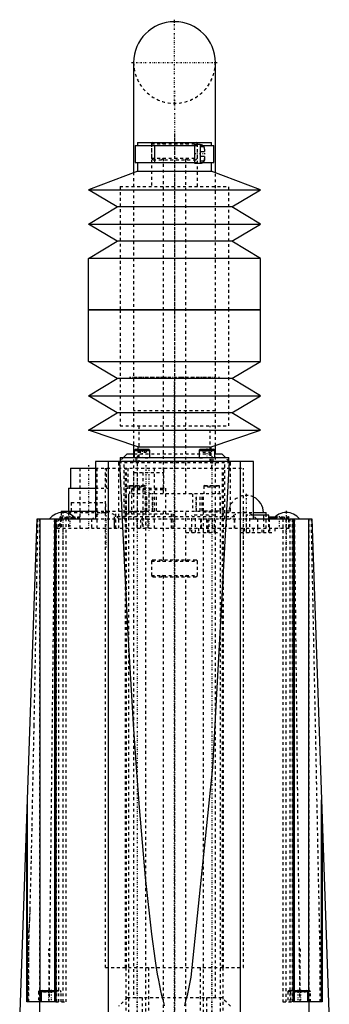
# Model space of a CAD drawing. Extents: x -54 to 54, y -3 to 514.
# Tile 2 of 2: x -54 to 54, y 170 to 514. Entities that reach past the tile are written whole.
import ezdxf

# ---------------------------------------------------------------- set-up
doc = ezdxf.new("R2010")
doc.units = 0
doc.linetypes.add('CENTER', pattern=[1.5, 0.45, -0.5, 0.05, -0.5])
doc.linetypes.add('DASHED', pattern=[2, 1, -1])
for name, color, linetype in [('AM_0', 7, 'CONTINUOUS'), ('AM_3', 7, 'DASHED'), ('AM_7', 7, 'CENTER')]:
    doc.layers.add(name, color=color, linetype=linetype)

msp = doc.modelspace()

# ---------------------------------------------------------------- linework, layer by layer
at = {"layer": 'AM_0', "color": 7, "linetype": 'CONTINUOUS'}
for p, q in [((-14.25, 498.75), (-14.25, 460.33)), ((14.25, 460.33), (14.25, 498.75)), ((-13.7, 469.8), (-13.7, 463.8)), ((-13.7, 469.8), (7, 469.8)), ((-12.9, 470.8), (-12.9, 469.8)), ((-12.9, 470.8), (12.9, 470.8)), ((-7, 469.8), (-7, 463.8)), ((9, 470.05), (7, 470.05)), ((7, 470.05), (7, 463.55)), ((9, 470.05), (9, 463.55)), ((9.84, 469.8), (13.7, 469.8)), ((10.26, 469.3), (10.3, 469.3)), ((10.5, 468.44), (10.5, 467.7)), ((12.9, 469.8), (12.9, 470.8)), ((13.7, 463.8), (13.7, 469.8)), ((9, 467.7), (10.5, 467.7)), ((10.5, 465.9), (9, 465.9)), ((10.5, 465.9), (10.5, 465.16)), ((-13.7, 463.8), (7, 463.8)), ((-12.9, 463.8), (-12.9, 460.8)), ((7, 463.55), (9, 463.55)), ((9.84, 463.8), (13.7, 463.8)), ((10.3, 464.3), (10.26, 464.3)), ((12.9, 460.8), (12.9, 463.8)), ((-12.85, 460.8), (-30, 454.3)), ((-12.9, 460.8), (12.9, 460.8)), ((30, 454.3), (12.85, 460.8)), ((-20, 448.3), (-30, 454.3)), ((-30, 454.3), (30, 454.3)), ((20, 448.3), (30, 454.3)), ((-30, 442.3), (-20, 448.3)), ((20, 448.3), (-20, 448.3)), ((30, 442.3), (20, 448.3)), ((-30, 442.3), (30, 442.3)), ((-20, 436.3), (-30, 442.3)), ((20, 436.3), (30, 442.3)), ((-30, 430.3), (-20, 436.3)), ((20, 436.3), (-20, 436.3)), ((30, 430.3), (20, 436.3)), ((30, 430.3), (-30, 430.3)), ((-30, 412.3), (-30, 430.3)), ((30, 412.3), (30, 430.3)), ((30, 412.3), (-30, 412.3)), ((-30, 394.3), (-30, 412.3)), ((-30, 412.3), (30, 412.3)), ((30, 394.3), (30, 412.3)), ((-30, 394.3), (30, 394.3)), ((-20, 388.3), (-30, 394.3)), ((20, 388.3), (30, 394.3)), ((-30, 382.3), (-20, 388.3)), ((20, 388.3), (-20, 388.3)), ((30, 382.3), (20, 388.3)), ((-30, 382.3), (30, 382.3)), ((-20, 376.3), (-30, 382.3)), ((20, 376.3), (30, 382.3)), ((-30, 370.3), (-20, 376.3)), ((20, 376.3), (-20, 376.3)), ((30, 370.3), (20, 376.3)), ((-30, 370.3), (30, 370.3)), ((-12.5, 364.3), (-30, 370.3)), ((12.5, 364.3), (30, 370.3)), ((-14.25, 364.9), (-14.25, 362)), ((14.25, 362), (14.25, 364.9)), ((-16.5, 362), (-17.8, 360.7)), ((-16.5, 362), (-14.08, 362)), ((-13.66, 363.6), (-14.06, 363.2)), ((-14.06, 363.2), (-14.06, 360.7)), ((-14.06, 363.2), (-8.56, 363.2)), ((-13.66, 363.6), (-8.96, 363.6)), ((-12.85, 364.42), (-12.85, 363.6)), ((12.5, 364.3), (-12.5, 364.3)), ((-8.56, 363.2), (-8.96, 363.6)), ((-8.56, 360.7), (-8.56, 363.2)), ((8.96, 363.7), (8.56, 363.3)), ((8.56, 363.3), (8.56, 360.7)), ((8.56, 363.3), (14.06, 363.3)), ((8.96, 363.7), (13.66, 363.7)), ((12.85, 363.7), (12.85, 364.42)), ((14.06, 363.3), (13.66, 363.7)), ((14.06, 360.7), (14.06, 363.3)), ((14.08, 362), (16.5, 362)), ((17.8, 360.7), (16.5, 362)), ((-27.6, 359.3), (-27.6, 339.3)), ((27.6, 359.3), (-27.6, 359.3)), ((-22.98, 157.5), (-22.98, 359.3)), ((-19, 359.5), (-19.2, 359.3)), ((-19, 360.7), (-19, 359.3)), ((-19, 360.7), (19, 360.7)), ((19, 359.3), (19, 360.7)), ((19.2, 359.3), (19, 359.5)), ((22.98, 157.5), (22.98, 359.3)), ((27.6, 339.3), (27.6, 359.3)), ((-36.25, 357), (-36.25, 350)), ((-36.25, 357), (-27.6, 357)), ((-37, 350), (-37, 342)), ((-37, 350), (-27.6, 350)), ((-39.5, 342), (-39.5, 341.48)), ((-39.5, 342), (-27.6, 342)), ((27.6, 341.5), (32, 341.5)), ((32.9, 340.6), (27.6, 340.6)), ((31.12, 339.3), (31.12, 340.6)), ((32, 340.6), (32, 341.5)), ((32.9, 339.3), (32.9, 340.6)), ((-54, 163.5), (-47.86, 339.3)), ((-47.86, 339.3), (-27.6, 339.3)), ((-46.85, 170.5), (-46.85, 339.3)), ((-41.9, 339.3), (-41.9, 170.5)), ((-41.43, 339.3), (-41.43, 170.5)), ((27.6, 339.3), (47.86, 339.3)), ((33, 339.8), (33, 339.3)), ((33, 339.8), (34.86, 339.8)), ((33.2, 340), (35.07, 340)), ((41.43, 170.5), (41.43, 339.3)), ((41.9, 170.5), (41.9, 339.3)), ((46.85, 170.5), (46.85, 339.3)), ((47.86, 339.3), (54, 163.5)), ((-51.29, 170.5), (-51.29, 241.07)), ((51.29, 170.5), (51.29, 241.07)), ((-51.5, 170.5), (-51.5, 235.22)), ((51.5, 235.22), (51.5, 170.5)), ((-46.1, 174.5), (-46.5, 174.1)), ((-46.5, 174.1), (-46.5, 170.5)), ((-46.5, 174.1), (-41.9, 174.1)), ((-46.1, 174.5), (-41.9, 174.5)), ((41.9, 174.5), (46.1, 174.5)), ((41.9, 174.1), (46.5, 174.1)), ((46.5, 174.1), (46.1, 174.5)), ((46.5, 170.5), (46.5, 174.1)), ((-41.43, 170.5), (-51.5, 170.5)), ((-46.98, 157.5), (-46.98, 170.5)), ((51.5, 170.5), (41.43, 170.5)), ((46.98, 157.5), (46.98, 170.5))]:
    msp.add_line(p, q, dxfattribs=at)
for points in [[(10.5, 468.44, 0), (10.5, 468.47, 0), (10.5, 468.52, 0), (10.5, 468.56, 0), (10.49, 468.59, 0), (10.49, 468.61, 0), (10.49, 468.66, 0), (10.48, 468.71, 0), (10.47, 468.77, 0), (10.46, 468.82, 0), (10.45, 468.87, 0), (10.44, 468.89, 0), (10.43, 468.91, 0), (10.42, 468.96, 0), (10.4, 469, 0), (10.38, 469.05, 0), (10.36, 469.1, 0), (10.34, 469.14, 0), (10.33, 469.17, 0), (10.32, 469.19, 0), (10.29, 469.23, 0), (10.27, 469.28, 0), (10.26, 469.3, 0)], [(10.26, 464.3, 0), (10.27, 464.32, 0), (10.29, 464.37, 0), (10.32, 464.41, 0), (10.33, 464.43, 0), (10.34, 464.46, 0), (10.36, 464.5, 0), (10.38, 464.55, 0), (10.4, 464.6, 0), (10.42, 464.64, 0), (10.43, 464.69, 0), (10.44, 464.71, 0), (10.45, 464.73, 0), (10.46, 464.78, 0), (10.47, 464.83, 0), (10.48, 464.89, 0), (10.49, 464.94, 0), (10.49, 464.99, 0), (10.49, 465.01, 0), (10.5, 465.04, 0), (10.5, 465.08, 0), (10.5, 465.13, 0), (10.5, 465.16, 0)], [(10.5, 465.16, 0), (10.5, 465.13, 0), (10.5, 465.08, 0), (10.5, 465.04, 0), (10.49, 465.01, 0), (10.49, 464.99, 0), (10.49, 464.94, 0), (10.48, 464.89, 0), (10.47, 464.83, 0), (10.46, 464.78, 0), (10.45, 464.73, 0), (10.44, 464.71, 0), (10.43, 464.69, 0), (10.42, 464.64, 0), (10.4, 464.6, 0), (10.38, 464.55, 0), (10.36, 464.5, 0), (10.34, 464.46, 0), (10.33, 464.43, 0), (10.32, 464.41, 0), (10.29, 464.37, 0), (10.27, 464.32, 0), (10.26, 464.3, 0)], [(-3.44, 169.15, 0), (-3.63, 169.8, 0), (-4.01, 171.19, 0), (-4.38, 172.72, 0), (-4.76, 174.39, 0), (-5.14, 176.2, 0), (-5.52, 178.15, 0), (-5.7, 179.17, 0), (-5.89, 180.23, 0), (-6.27, 182.45, 0), (-6.64, 184.81, 0), (-7.94, 194.13, 0), (-10.13, 213.93, 0), (-12.26, 238.47, 0), (-13.29, 252.47, 0), (-14.31, 267.59, 0), (-16.29, 301.14, 0), (-18.17, 338.9, 0), (-19.07, 359.3, 0)], [(19.07, 359.3, 0), (13.29, 252.47, 0), (5.7, 179.17, 0), (4.38, 172.72, 0), (4.01, 171.19, 0), (3.63, 169.8, 0), (3.44, 169.15, 0)]]:
    msp.add_polyline3d(points, dxfattribs=at)
for centre, radius, start, end in [((0, 498.75), 14.25, 0, 180), ((9, 468.55), 1.5, 30, 90), ((9, 465.05), 1.5, 270, 330), ((25, 341.5), 6, 0, 64.3207), ((-39, 335.6), 5.9, 38.8379, 141.1621), ((39, 335.6), 5.9, 38.8379, 141.1621), ((33.2, 339.8), 0.2, 90, 180)]:
    msp.add_arc(centre, radius, start, end, dxfattribs=at)
at = {"layer": 'AM_3', "color": 6, "linetype": 'DASHED'}
for p, q in [((-8, 470.8), (-8, 455.45)), ((-7.5, 470.8), (-8, 470.3)), ((-8, 470.3), (-8, 465.3)), ((-8, 470.3), (8, 470.3)), ((-4.5, 470.8), (-4, 470.3)), ((-3.5, 470.8), (-4, 470.3)), ((4, 470.3), (3.5, 470.8)), ((4, 470.3), (4.5, 470.8)), ((7, 469.8), (9.84, 469.8)), ((8, 470.3), (7.5, 470.8)), ((8, 455.45), (8, 470.8)), ((8, 465.3), (8, 470.3)), ((10.26, 469.3), (9, 469.3)), ((-8, 465.3), (-7.5, 464.8)), ((-8, 465.3), (8, 465.3)), ((-7.5, 464.8), (7.5, 464.8)), ((-4, 465.3), (-4.5, 464.8)), ((-4, 465.3), (-4, 348)), ((4, 348), (4, 465.3)), ((4.5, 464.8), (4, 465.3)), ((7.5, 464.8), (8, 465.3)), ((7, 463.8), (9.84, 463.8)), ((10.26, 464.3), (9, 464.3)), ((-14.25, 460.33), (-14.25, 364.9)), ((14.25, 364.9), (14.25, 460.33)), ((-19, 455.45), (-19, 412.3)), ((-19, 455.45), (19, 455.45)), ((19, 412.3), (19, 455.45)), ((-19, 412.3), (-19, 371.75)), ((19, 371.75), (19, 412.3)), ((-14.25, 388.75), (14.25, 388.75)), ((14.25, 377), (-14.25, 377)), ((-19, 371.75), (19, 371.75)), ((-12.5, 371.75), (-12.5, 359.3)), ((12.5, 359.3), (12.5, 371.75)), ((-14.25, 362), (-14.25, 172)), ((-14.08, 362), (14.08, 362)), ((-12.85, 363.6), (-12.85, 359.3)), ((-12.75, 363.6), (-12.75, 362.6)), ((-12.75, 362.6), (-9.87, 362.6)), ((-12.03, 363.6), (-12.03, 362.6)), ((-10.59, 363.6), (-10.59, 362.6)), ((-9.87, 363.6), (-9.87, 362.6)), ((8.96, 363.6), (8.56, 363.2)), ((8.56, 363.2), (14.06, 363.2)), ((8.96, 363.6), (13.66, 363.6)), ((9.87, 363.7), (9.87, 362.6)), ((9.87, 362.6), (12.75, 362.6)), ((10.59, 363.7), (10.59, 362.6)), ((12.03, 363.7), (12.03, 362.6)), ((12.75, 363.7), (12.75, 362.6)), ((12.85, 359.3), (12.85, 363.7)), ((14.06, 363.2), (13.66, 363.6)), ((14.25, 172), (14.25, 362)), ((-19.2, 359.3), (-19.5, 359)), ((-19.5, 359), (-19.5, 336)), ((-19.5, 359), (19.5, 359)), ((-17.8, 360.7), (-19, 359.5)), ((-17.6, 339.3), (-17.6, 359.3)), ((-13.5, 360.7), (-13.5, 359.3)), ((-13, 359.3), (-13, 336)), ((-10.27, 360.7), (-10.27, 360.6)), ((-10.27, 360.6), (-8.77, 360.6)), ((-8.77, 360.6), (-8.77, 360.7)), ((8.77, 360.6), (8.77, 360.7)), ((8.77, 360.6), (10.27, 360.6)), ((10.27, 360.7), (10.27, 360.6)), ((13, 357), (13, 359.3)), ((13.5, 359.3), (13.5, 360.7)), ((17.6, 339.3), (17.6, 359.3)), ((19, 359.5), (17.8, 360.7)), ((19.5, 359), (19.2, 359.3)), ((19.5, 342), (19.5, 359)), ((-33, 357), (-33, 336)), ((-27.6, 357), (24.1, 357)), ((-27, 336), (-27, 357)), ((-24.1, 182.5), (-24.1, 357)), ((-23.75, 350), (-23.75, 357)), ((-17.1, 182.5), (-17.1, 357)), ((-16.72, 182.5), (-16.72, 357)), ((-16.25, 357), (-16.25, 350)), ((-14.25, 355.5), (-14.25, 349.5)), ((-14.25, 355.5), (-3.75, 355.5)), ((-11, 355.5), (-11, 336)), ((-7, 336), (-7, 357)), ((-3.75, 349.5), (-3.75, 357)), ((16.72, 182.5), (16.72, 357)), ((17.1, 182.5), (17.1, 357)), ((24.1, 182.5), (24.1, 357)), ((-15.55, 351), (-15.75, 350.8)), ((-15.55, 351), (-10.45, 351)), ((-14.44, 351), (-14.44, 350.5)), ((-13.72, 351), (-13.72, 350.5)), ((-12.28, 351), (-12.28, 350.5)), ((-11.56, 351), (-11.56, 350.5)), ((-10.25, 350.8), (-10.45, 351)), ((10.45, 351), (10.25, 350.8)), ((10.45, 351), (15.55, 351)), ((11.56, 351), (11.56, 350.5)), ((12.28, 351), (12.28, 350.5)), ((13.72, 351), (13.72, 350.5)), ((14.44, 351), (14.44, 350.5)), ((15.75, 350.8), (15.55, 351)), ((-27.6, 350), (-23, 350)), ((-23, 342), (-23, 350)), ((-17, 350), (-17, 342)), ((-17, 350), (-3, 350)), ((-16, 348), (-16, 342)), ((16, 348), (-16, 348)), ((-15.9, 342), (-15.9, 348)), ((-15.75, 350.8), (-15.75, 348)), ((-15.75, 350.8), (-10.25, 350.8)), ((-15, 349.5), (-15, 341)), ((-15, 349.5), (-3, 349.5)), ((-14.44, 350.5), (-11.56, 350.5)), ((-10.25, 348), (-10.25, 350.8)), ((-10.1, 342), (-10.1, 348)), ((-9.67, 342), (-9.67, 348)), ((-8.9, 348), (-8.9, 342)), ((-7.73, 342), (-7.73, 348)), ((-6.3, 342), (-6.3, 348)), ((-3, 341), (-3, 350)), ((6.3, 348), (6.3, 342)), ((7.73, 342), (7.73, 348)), ((8.9, 342), (8.9, 348)), ((9.67, 342), (9.67, 348)), ((10.1, 342), (10.1, 348)), ((10.25, 350.8), (10.25, 348)), ((10.25, 350.8), (15.75, 350.8)), ((11.56, 350.5), (14.44, 350.5)), ((15.75, 348), (15.75, 350.8)), ((15.9, 342), (15.9, 348)), ((16, 342), (16, 348)), ((-36, 345), (-36, 341.5)), ((-36, 345), (-24, 345)), ((-24, 341.5), (-24, 345)), ((-39.5, 341.48), (-39.5, 336)), ((-37, 341.5), (-37, 336)), ((-37, 341.5), (-23, 341.5)), ((-27.6, 342), (-20.5, 342)), ((-23, 336), (-23, 341.5)), ((-20.5, 336), (-20.5, 342)), ((-19.5, 342), (-9.67, 342)), ((-17, 341), (-17, 336)), ((-17, 341), (-1, 341)), ((-16.9, 342), (-16.9, 340)), ((-15.75, 342), (-16, 341.8)), ((-16, 342), (16, 342)), ((-16, 341.8), (-16, 155.2)), ((-16, 341.8), (-10, 341.8)), ((-10, 341.8), (-10.25, 342)), ((-10, 155.2), (-10, 341.8)), ((-4, 342), (-4, 324.5)), ((-1, 336), (-1, 341)), ((-0.5, 336), (-0.5, 342)), ((4, 324.5), (4, 342)), ((13.9, 340.6), (6.1, 340.6)), ((6.1, 334.5), (6.1, 340.6)), ((7.35, 334.5), (7.35, 340.6)), ((19.5, 342), (9.67, 342)), ((10.25, 342), (10, 341.8)), ((10, 341.8), (10, 155.2)), ((10, 341.8), (16, 341.8)), ((12.15, 334.5), (12.15, 340.6)), ((13.9, 334.5), (13.9, 340.6)), ((16, 341.8), (15.75, 342)), ((16, 155.2), (16, 341.8)), ((16.9, 340), (16.9, 342)), ((18, 341.5), (18, 336)), ((18, 341.5), (27.6, 341.5)), ((25.1, 334.5), (25.1, 340.6)), ((27.6, 340.6), (25.1, 340.6)), ((26.32, 334.5), (26.32, 340.6)), ((32, 336), (32, 340.6)), ((-46.93, 170.5), (-46.93, 339.3)), ((-41.92, 339.3), (-43.8, 170.5)), ((-41.9, 339.3), (-41.43, 339.3)), ((-41.58, 170.5), (-41.58, 339.3)), ((-41.22, 170.5), (-41.22, 339.3)), ((-41, 339.3), (-41, 336)), ((-40.34, 170.5), (-40.34, 339.3)), ((-40, 339.8), (-40, 336)), ((-40, 339.8), (-33, 339.8)), ((-39.83, 339.3), (-39.83, 336)), ((-39.8, 340), (-33.2, 340)), ((-38.8, 170.5), (-38.8, 339.3)), ((-38.23, 340), (-38.23, 339.5)), ((-38.23, 339.5), (-34.77, 339.5)), ((-37.8, 170.5), (-37.8, 339.3)), ((-37.37, 340), (-37.37, 339.5)), ((-35.63, 340), (-35.63, 339.5)), ((-34.77, 340), (-34.77, 339.5)), ((-29, 339.3), (-29, 336)), ((-27.6, 339.3), (27.6, 339.3)), ((-21, 340), (-21, 336)), ((21, 340), (-21, 340)), ((-20.94, 336), (-20.94, 340)), ((-13.13, 339.3), (-13.13, 336)), ((-11.79, 336), (-11.79, 340)), ((-11.3, 340), (-11.3, 336)), ((-9.3, 339.3), (-9.3, 336)), ((-9.15, 336), (-9.15, 340)), ((9.15, 336), (9.15, 340)), ((9.3, 339.3), (9.3, 336)), ((11.3, 336), (11.3, 340)), ((11.79, 336), (11.79, 340)), ((13.13, 339.3), (13.13, 336)), ((20.94, 336), (20.94, 340)), ((21, 336), (21, 340)), ((29, 339.3), (29, 336)), ((31.12, 334.5), (31.12, 339.3)), ((32.9, 334.5), (32.9, 339.3)), ((33, 339.3), (33, 336)), ((34.77, 340), (34.77, 339.5)), ((34.77, 339.5), (38.23, 339.5)), ((34.86, 339.8), (40, 339.8)), ((35.07, 340), (39.8, 340)), ((35.63, 340), (35.63, 339.5)), ((37.37, 340), (37.37, 339.5)), ((37.8, 339.3), (37.8, 170.5)), ((38.23, 340), (38.23, 339.5)), ((38.8, 339.3), (38.8, 170.5)), ((39.83, 339.3), (39.83, 336)), ((40, 336), (40, 339.8)), ((40.34, 170.5), (40.34, 339.3)), ((41, 339.3), (41, 336)), ((41.22, 170.5), (41.22, 339.3)), ((41.58, 170.5), (41.58, 339.3)), ((43.8, 170.5), (41.92, 339.3)), ((46.93, 170.5), (46.93, 339.3)), ((51.14, 170.5), (47.75, 339.3)), ((-41, 336), (41, 336)), ((4, 334.5), (16, 334.5)), ((5.31, 336), (5.31, 334.5)), ((8.4, 336), (8.4, 334.5)), ((11.6, 334.5), (11.6, 336)), ((14.11, 336), (14.11, 334.5)), ((23, 336), (23, 334.5)), ((23, 334.5), (35, 334.5)), ((24.31, 336), (24.31, 334.5)), ((27.4, 336), (27.4, 334.5)), ((30.6, 334.5), (30.6, 336)), ((33.11, 336), (33.11, 334.5)), ((35, 336), (35, 334.5)), ((-7.5, 325), (-8, 324.5)), ((-8, 324.5), (-8, 319.5)), ((-8, 324.5), (8, 324.5)), ((-7.5, 325), (7.5, 325)), ((-4.5, 325), (-4, 324.5)), ((4, 324.5), (4.5, 325)), ((8, 324.5), (7.5, 325)), ((8, 319.5), (8, 324.5)), ((-8, 319.5), (-7.5, 319)), ((-8, 319.5), (8, 319.5)), ((-7.5, 319), (7.5, 319)), ((-4, 319.5), (-4.5, 319)), ((-4, 319.5), (-4, 155)), ((4, 155), (4, 319.5)), ((4.5, 319), (4, 319.5)), ((7.5, 319), (8, 319.5)), ((-50.83, 196.01), (-51.14, 170.5)), ((-50.83, 170.5), (-50.83, 196.01)), ((50.83, 170.5), (50.83, 196.01)), ((-43.69, 170.5), (-43.8, 189.1)), ((43.8, 189.1), (43.69, 170.5)), ((-24.1, 182.5), (24.1, 182.5)), ((-17, 182.5), (-17, 157.5)), ((-9, 157.5), (-9, 182.5)), ((9, 182.5), (9, 157.5)), ((17, 157.5), (17, 182.5)), ((-47.1, 174.5), (-47.5, 174.1)), ((-47.5, 174.1), (-47.5, 170.5)), ((-47.5, 174.1), (-46.5, 174.1)), ((-47.1, 174.5), (-46.1, 174.5)), ((-45.73, 174.5), (-45.73, 174)), ((-45.73, 174), (-41.27, 174)), ((-44.87, 174.5), (-44.87, 174)), ((-44.73, 174.5), (-44.73, 174)), ((-43.87, 174.5), (-43.87, 174)), ((-43.13, 174.5), (-43.13, 174)), ((-42.27, 174.5), (-42.27, 174)), ((-42.13, 174.5), (-42.13, 174)), ((-41.9, 174.5), (-39.9, 174.5)), ((-41.9, 174.1), (-39.5, 174.1)), ((-41.27, 174.5), (-41.27, 174)), ((-40.5, 174.1), (-40.9, 174.5)), ((-40.5, 170.5), (-40.5, 174.1)), ((-39.5, 174.1), (-39.9, 174.5)), ((-39.5, 170.5), (-39.5, 174.1)), ((39.9, 174.5), (39.5, 174.1)), ((39.5, 174.1), (39.5, 170.5)), ((39.5, 174.1), (41.9, 174.1)), ((39.9, 174.5), (41.9, 174.5)), ((40.9, 174.5), (40.5, 174.1)), ((40.5, 174.1), (40.5, 170.5)), ((41.27, 174.5), (41.27, 174)), ((41.27, 174), (45.73, 174)), ((42.13, 174.5), (42.13, 174)), ((42.27, 174.5), (42.27, 174)), ((43.13, 174.5), (43.13, 174)), ((43.87, 174.5), (43.87, 174)), ((44.73, 174.5), (44.73, 174)), ((44.87, 174.5), (44.87, 174)), ((45.73, 174.5), (45.73, 174)), ((46.1, 174.5), (47.1, 174.5)), ((47.5, 174.1), (46.5, 174.1)), ((47.5, 174.1), (47.1, 174.5)), ((47.5, 170.5), (47.5, 174.1)), ((-41.43, 170.5), (-37.8, 170.5)), ((-16.5, 172), (-19.5, 169)), ((-16.5, 172), (16.5, 172)), ((-11.3, 172), (-11.3, 141)), ((11.3, 141), (11.3, 172)), ((19.5, 169), (16.5, 172)), ((37.8, 170.5), (41.43, 170.5))]:
    msp.add_line(p, q, dxfattribs=at)
msp.add_polyline3d([(-47.75, 339.3, 0), (-48.16, 316.04, 0), (-49.08, 267.12, 0), (-49.65, 238.96, 0), (-49.81, 231.18, 0), (-49.98, 223.56, 0), (-50.06, 219.8, 0), (-50.15, 215.88, 0), (-50.36, 207.75, 0), (-50.49, 203.02, 0), (-50.53, 201.7, 0), (-50.57, 200.39, 0), (-50.6, 199.75, 0), (-50.62, 199.1, 0), (-50.68, 197.84, 0), (-50.71, 197.11, 0), (-50.73, 196.9, 0), (-50.74, 196.7, 0), (-50.75, 196.59, 0), (-50.75, 196.49, 0), (-50.76, 196.36, 0), (-50.77, 196.32, 0), (-50.77, 196.29, 0), (-50.77, 196.27, 0), (-50.78, 196.25, 0), (-50.78, 196.22, 0), (-50.78, 196.18, 0), (-50.79, 196.15, 0), (-50.79, 196.12, 0), (-50.8, 196.1, 0), (-50.8, 196.09, 0), (-50.8, 196.09, 0), (-50.8, 196.09, 0), (-50.8, 196.08, 0), (-50.8, 196.08, 0), (-50.8, 196.07, 0), (-50.8, 196.07, 0), (-50.8, 196.07, 0), (-50.8, 196.06, 0), (-50.8, 196.06, 0), (-50.8, 196.06, 0), (-50.8, 196.05, 0), (-50.81, 196.05, 0), (-50.81, 196.04, 0), (-50.81, 196.04, 0), (-50.81, 196.03, 0), (-50.81, 196.03, 0), (-50.81, 196.03, 0), (-50.81, 196.02, 0), (-50.81, 196.02, 0), (-50.82, 196.02, 0), (-50.82, 196.01, 0), (-50.82, 196.01, 0), (-50.82, 196.01, 0), (-50.82, 196.01, 0), (-50.82, 196.01, 0), (-50.83, 196.01, 0), (-50.83, 196.01, 0), (-50.83, 196.01, 0)], dxfattribs=at)
for centre, radius, start, end in [((0, 498.75), 14.25, 180, 0), ((25, 341.5), 6, 64.3207, 180), ((-24, 335.6), 5.9, 38.8379, 141.1621), ((24, 335.6), 5.9, 38.8379, 141.1621), ((-39.8, 339.8), 0.2, 90, 180), ((-33.2, 339.8), 0.2, 0, 90), ((39.8, 339.8), 0.2, 0, 90)]:
    msp.add_arc(centre, radius, start, end, dxfattribs=at)
at = {"layer": 'AM_7', "color": 4, "linetype": 'CENTER'}
for p, q in [((0, 483.79), (0, 513.71)), ((-14.96, 498.75), (14.96, 498.75)), ((0, 488.84), (0, 91.96)), ((0, 473.73), (0, 409.38)), ((10.67, 466.8), (6.82, 466.8)), ((0, 414.95), (0, 356.65)), ((0, 390.25), (0, 147.41)), ((-15.68, 388.75), (15.68, 388.75)), ((0, 140.55), (0, 387.25)), ((-13, 361.25), (-13, 135.75)), ((-11.31, 363.75), (-11.31, 360.45)), ((11.31, 363.85), (11.31, 360.45)), ((13, 361.25), (13, 135.75)), ((-30, 358.05), (-30, 334.95)), ((-10, 358.05), (-10, 334.95)), ((-9, 356.48), (-9, 335.02)), ((-7.6, 341.7), (-7.6, 348.3)), ((7.6, 341.7), (7.6, 348.3)), ((25, 348.07), (25, 335.43)), ((-39, 342.09), (-39, 329.11)), ((-24, 342.09), (-24, 329.11)), ((24, 342.09), (24, 329.11)), ((39, 342.09), (39, 329.11)), ((-36.5, 340.2), (-36.5, 335.8)), ((36.5, 340.2), (36.5, 335.8)), ((10, 336.07), (10, 334.43)), ((29, 336.07), (29, 334.43)), ((-13, 156.25), (-13, 183.75)), ((13, 156.25), (13, 183.75)), ((-44, 174.7), (-44, 170.3)), ((-43, 174.7), (-43, 170.3)), ((43, 174.7), (43, 170.3)), ((44, 174.7), (44, 170.3))]:
    msp.add_line(p, q, dxfattribs=at)

doc.saveas('drawing.dxf')
